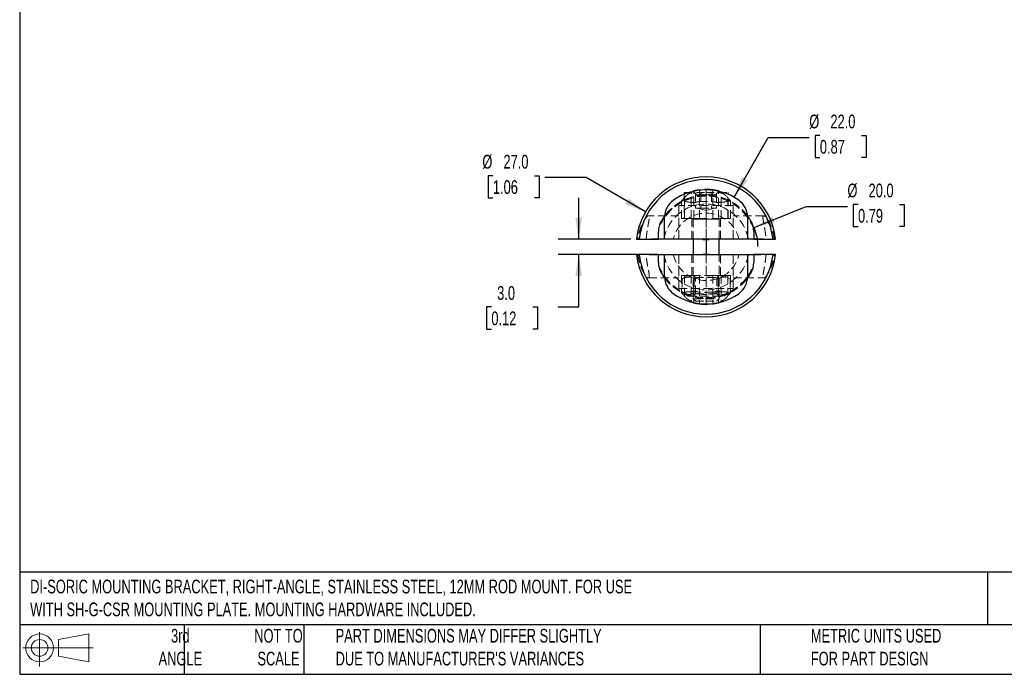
# Model space of a CAD drawing. Header units: millimetres. Extents: x 6 to 273, y 6 to 210.
# Tile 1 of 5: x 6 to 158, y 6 to 107. Entities that reach past the tile are written whole.
import ezdxf

# ---------------------------------------------------------------- set-up
doc = ezdxf.new("R2010")
doc.units = ezdxf.units.MM
doc.linetypes.add('HIDDEN', pattern=[1.905, 1.27, -0.635])
doc.layers.add('DIMENSIONS', color=140, linetype='Continuous', lineweight=25)
doc.layers.add('TEXT', color=140, linetype='Continuous', lineweight=25)
doc.styles.add('SLDTEXTSTYLE0', font='TXT', dxfattribs={"width": 0.7})
doc.dimstyles.new('SLDDIMSTYLE0', dxfattribs={"dimtxt": 2.158008, "dimasz": 3.302, "dimexe": 0, "dimexo": 0.0625, "dimgap": 0.539502, "dimtad": 0, "dimtih": 1, "dimtoh": 1, "dimlfac": 1.25, "dimrnd": 1e-09, "dimzin": 4, "dimdsep": 46, "dimtxsty": 'SLDTEXTSTYLE0', "dimsah": 1, "dimcen": 0, "dimadec": 0, "dimazin": 1, "dimtfac": 1, "dimtofl": 0, "dimtmove": 0, "dimatfit": 3, "dimfxl": 0, "dimfrac": 2, "dimtolj": 1, "dimtzin": 12, "dimarcsym": 0})
doc.dimstyles.new('SLDDIMSTYLE3', dxfattribs={"dimtxt": 2.158008, "dimasz": 3.302, "dimexe": 0, "dimexo": 0.0625, "dimgap": 0.539502, "dimtad": 0, "dimtih": 1, "dimtoh": 1, "dimlfac": 1.25, "dimrnd": 1e-09, "dimzin": 4, "dimdsep": 46, "dimtxsty": 'SLDTEXTSTYLE0', "dimsah": 1, "dimcen": 0.09, "dimadec": 0, "dimazin": 1, "dimtfac": 1, "dimtmove": 0, "dimatfit": 0, "dimfxl": 0, "dimfrac": 2, "dimtolj": 1, "dimtzin": 12, "dimarcsym": 0})

# ---------------------------------------------------------------- blocks, each defined once
blk = doc.blocks.new('Block11')
at = {"color": 7, "linetype": 'Continuous', "lineweight": 18}
for p, q in [((2.59, 5.31), (2.59, 0)), ((5.48, 4.17), (10.18, 5.03)), ((10.18, 5.03), (10.18, 0.73)), ((5.48, 1.6), (5.48, 4.17)), ((0, 2.88), (10.87, 2.88)), ((5.48, 1.6), (10.18, 0.73))]:
    blk.add_line(p, q, dxfattribs=at)
for radius in [2.15, 1.29]:
    blk.add_circle((2.59, 2.88), radius, dxfattribs=at)
blk = doc.blocks.new('Block12')
at = {"color": 7, "linetype": 'Continuous'}
blk.add_blockref('Block11', (0, 0), dxfattribs=at)
blk = doc.blocks.new('_D_7')
at = {"layer": 'DIMENSIONS'}
for p, q in [((79.4, 83.33), (78.68, 83.33)), ((78.68, 83.33), (78.68, 79.9)), ((85.82, 83.33), (86.54, 83.33)), ((86.54, 83.33), (86.54, 79.9)), ((93.79, 83.03), (87.44, 83.03)), ((102.96, 77.74), (93.79, 83.03)), ((78.68, 79.9), (79.4, 79.9)), ((86.54, 79.9), (85.82, 79.9))]:
    blk.add_line(p, q, dxfattribs=at)
blk.add_solid([(102.96, 77.74), (100.35, 79.83), (99.84, 78.95)], dxfattribs=at)
at = {"layer": 'DIMENSIONS', "char_height": 2.117, "attachment_point": 1, "style": 'SLDTEXTSTYLE0'}
for s, insert in [('%%c', (77.77, 86.55)), ('27.0', (81.03, 86.55)), ('1.06', (79.4, 82.63))]:
    blk.add_mtext(s, dxfattribs=dict(at, insert=insert))
blk = doc.blocks.new('_D_8')
at = {"layer": 'DIMENSIONS'}
for p, q in [((92.64, 73.54), (92.64, 79.89)), ((100.71, 73.54), (89.47, 73.54)), ((102.24, 71.14), (89.47, 71.14)), ((92.64, 63.07), (92.64, 71.14)), ((79.16, 63.07), (78.43, 63.07)), ((78.43, 63.07), (78.43, 59.64)), ((85.57, 63.07), (86.3, 63.07)), ((86.3, 63.07), (86.3, 59.64)), ((89.46, 63.07), (92.64, 63.07)), ((78.43, 59.64), (79.16, 59.64)), ((86.3, 59.64), (85.57, 59.64))]:
    blk.add_line(p, q, dxfattribs=at)
for points in [[(92.64, 73.54), (93.15, 76.84), (92.13, 76.84)], [(92.64, 71.14), (92.13, 67.84), (93.15, 67.84)]]:
    blk.add_solid(points, dxfattribs=at)
at = {"layer": 'DIMENSIONS', "char_height": 2.117, "attachment_point": 1, "style": 'SLDTEXTSTYLE0'}
for s, insert in [('3.0', (80.06, 66.28)), ('0.12', (79.16, 62.37))]:
    blk.add_mtext(s, dxfattribs=dict(at, insert=insert))
blk = doc.blocks.new('_D_9')
at = {"layer": 'DIMENSIONS'}
for p, q in [((119.73, 75.34), (127.78, 78.6)), ((127.78, 78.6), (134.13, 78.6)), ((135.76, 78.9), (135.03, 78.9)), ((135.03, 78.9), (135.03, 75.47)), ((142.17, 78.9), (142.89, 78.9)), ((142.89, 78.9), (142.89, 75.47)), ((135.03, 75.47), (135.76, 75.47)), ((142.89, 75.47), (142.17, 75.47))]:
    blk.add_line(p, q, dxfattribs=at)
blk.add_arc((112.31, 72.34), 8, 0.3842, 20.906, dxfattribs=at)
blk.add_solid([(119.73, 75.34), (122.98, 76.11), (122.6, 77.05)], dxfattribs=at)
at = {"layer": 'DIMENSIONS', "char_height": 2.117, "attachment_point": 1, "style": 'SLDTEXTSTYLE0'}
for s, insert in [('%%c', (134.13, 82.11)), ('20.0', (137.39, 82.11)), ('0.79', (135.76, 78.2))]:
    blk.add_mtext(s, dxfattribs=dict(at, insert=insert))
blk = doc.blocks.new('_D_10')
at = {"layer": 'DIMENSIONS'}
for p, q in [((116.65, 80), (121.89, 89.25)), ((121.89, 89.25), (128.24, 89.25)), ((129.87, 89.55), (129.15, 89.55)), ((129.15, 89.55), (129.15, 86.12)), ((136.28, 89.55), (137.01, 89.55)), ((137.01, 89.55), (137.01, 86.12)), ((129.15, 86.12), (129.87, 86.12)), ((137.01, 86.12), (136.28, 86.12))]:
    blk.add_line(p, q, dxfattribs=at)
blk.add_solid([(116.65, 80), (118.72, 82.62), (117.84, 83.12)], dxfattribs=at)
at = {"layer": 'DIMENSIONS', "char_height": 2.117, "attachment_point": 1, "style": 'SLDTEXTSTYLE0'}
for s, insert in [('%%c', (128.24, 92.76)), ('22.0', (131.5, 92.76)), ('0.87', (129.87, 88.85))]:
    blk.add_mtext(s, dxfattribs=dict(at, insert=insert))

msp = doc.modelspace()

# ---------------------------------------------------------------- linework, layer by layer
at = {"color": 7, "linetype": 'HIDDEN', "lineweight": 18}
for p, q in [((108.9102, 80.7399), (112.3102, 80.7399)), ((108.9102, 80.7399), (108.9102, 76.7399)), ((109.988, 76.7399), (109.988, 80.7343)), ((110.4164, 76.7399), (110.4164, 81.0192)), ((110.5182, 80.7399), (110.6936, 80.5645)), ((110.6936, 80.5645), (110.6936, 78.3399)), ((111.2732, 76.7399), (111.2732, 81.1626)), ((111.5019, 80.5645), (111.5019, 78.3399)), ((112.3102, 81.1399), (112.3102, 80.2931)), ((112.3102, 80.7399), (112.3102, 76.7399)), ((112.3102, 76.7399), (112.3102, 80.7399)), ((112.3102, 80.7399), (115.7102, 80.7399)), ((112.3102, 80.7399), (112.3102, 80.3479)), ((112.3102, 80.3479), (112.3102, 80.7399)), ((113.1184, 80.5645), (113.1184, 78.3399)), ((113.3471, 76.7399), (113.3471, 81.1626)), ((113.9267, 80.5645), (114.1022, 80.7399)), ((113.9267, 80.5645), (113.9267, 78.3399)), ((114.2039, 76.7399), (114.2039, 81.0192)), ((114.6323, 76.7399), (114.6323, 80.7343)), ((115.7102, 76.7399), (115.7102, 80.7399)), ((108.5227, 76.7399), (108.5227, 79.4493)), ((108.9511, 76.7399), (108.9511, 79.882)), ((115.6692, 76.7399), (115.6692, 79.882)), ((116.0976, 76.7399), (116.0976, 79.4493)), ((116.5102, 78.7399), (108.1102, 78.7399)), ((108.1102, 78.7399), (108.1102, 73.5399)), ((110.6936, 78.3399), (111.5019, 78.3399)), ((110.9182, 78.3399), (112.3102, 77.9669)), ((111.5019, 78.3399), (113.1184, 78.3399)), ((112.3102, 77.9669), (112.3102, 78.3399)), ((112.3102, 78.3399), (112.3102, 77.9669)), ((112.3102, 77.9669), (113.7021, 78.3399)), ((113.1184, 78.3399), (113.9267, 78.3399)), ((116.5102, 78.7399), (116.5102, 73.5399)), ((108.1102, 77.1399), (103.4157, 77.1399)), ((108.5227, 76.7399), (108.9511, 76.7399)), ((108.9511, 76.7399), (109.988, 76.7399)), ((109.988, 76.7399), (110.4164, 76.7399)), ((110.1102, 76.7399), (110.1102, 73.5399)), ((110.3102, 76.6199), (112.3102, 76.6199)), ((112.3102, 76.6199), (110.3102, 76.6199)), ((110.3102, 76.6199), (110.3102, 73.5399)), ((110.4164, 76.7399), (111.2732, 76.7399)), ((111.2732, 76.7399), (113.3471, 76.7399)), ((112.3102, 73.5399), (112.3102, 76.7399)), ((112.3102, 76.7399), (112.3102, 73.5399)), ((112.3102, 76.6199), (114.3102, 76.6199)), ((112.3102, 64.3323), (112.3102, 76.6199)), ((114.3102, 76.6199), (112.3102, 76.6199)), ((112.3102, 76.6199), (112.3102, 73.4999)), ((113.3471, 76.7399), (114.2039, 76.7399)), ((114.2039, 76.7399), (114.6323, 76.7399)), ((114.3102, 73.5399), (114.3102, 76.6199)), ((114.5102, 73.5399), (114.5102, 76.7399)), ((114.6323, 76.7399), (115.6692, 76.7399)), ((115.6692, 76.7399), (116.0976, 76.7399)), ((121.2046, 77.1399), (116.5102, 77.1399)), ((101.7844, 73.5399), (101.9807, 73.5399)), ((105.1102, 73.5799), (103.5102, 73.5799)), ((103.5102, 73.5799), (103.5102, 73.5399)), ((105.1102, 73.5399), (105.1102, 73.5799)), ((105.1102, 73.5799), (105.1102, 73.5399)), ((106.7102, 73.5799), (105.1102, 73.5799)), ((105.1102, 73.5799), (105.1102, 73.5399)), ((106.7102, 73.5399), (106.7102, 73.5799)), ((106.7102, 73.5799), (106.7102, 73.5399)), ((108.3102, 73.5799), (106.7102, 73.5799)), ((106.7102, 73.5399), (106.7102, 73.5799)), ((108.3102, 73.5399), (108.3102, 73.5799)), ((112.3102, 73.4999), (112.3102, 73.5399)), ((117.9102, 73.5799), (116.3102, 73.5799)), ((116.3102, 73.5799), (116.3102, 73.5399)), ((119.5102, 73.5799), (117.9102, 73.5799)), ((117.9102, 73.5399), (117.9102, 73.5799)), ((117.9102, 73.5799), (117.9102, 73.5399)), ((117.9102, 73.5799), (117.9102, 73.5399)), ((119.5102, 73.5399), (119.5102, 73.5799)), ((119.5102, 73.5799), (119.5102, 73.5399)), ((121.1102, 73.5799), (119.5102, 73.5799)), ((119.5102, 73.5399), (119.5102, 73.5799)), ((121.1102, 73.5399), (121.1102, 73.5799)), ((122.6396, 73.5399), (122.8359, 73.5399)), ((101.9807, 71.1399), (101.7844, 71.1399)), ((103.5102, 71.1399), (103.5102, 71.0999)), ((103.5102, 71.0999), (105.1102, 71.0999)), ((105.1102, 71.1399), (105.1102, 71.0999)), ((105.1102, 71.0999), (105.1102, 71.1399)), ((105.1102, 71.1399), (105.1102, 71.0999)), ((105.1102, 71.0999), (106.7102, 71.0999)), ((106.7102, 71.1399), (106.7102, 71.0999)), ((106.7102, 71.0999), (106.7102, 71.1399)), ((106.7102, 71.0999), (106.7102, 71.1399)), ((106.7102, 71.0999), (108.3102, 71.0999)), ((108.1102, 65.9399), (108.1102, 71.1399)), ((108.3102, 71.0999), (108.3102, 71.1399)), ((110.1102, 71.1399), (110.1102, 67.9399)), ((110.3102, 71.1399), (110.3102, 64.3323)), ((112.3102, 71.1799), (112.3102, 71.1399)), ((112.3102, 71.1799), (112.3102, 64.3323)), ((112.3102, 71.1399), (112.3102, 67.9399)), ((112.3102, 67.9399), (112.3102, 71.1399)), ((114.3102, 64.3323), (114.3102, 71.1399)), ((114.5102, 67.9399), (114.5102, 71.1399)), ((116.3102, 71.1399), (116.3102, 71.0999)), ((116.3102, 71.0999), (117.9102, 71.0999)), ((116.5102, 65.9399), (116.5102, 71.1399)), ((117.9102, 71.1399), (117.9102, 71.0999)), ((117.9102, 71.0999), (117.9102, 71.1399)), ((117.9102, 71.1399), (117.9102, 71.0999)), ((117.9102, 71.0999), (119.5102, 71.0999)), ((119.5102, 71.1399), (119.5102, 71.0999)), ((119.5102, 71.0999), (119.5102, 71.1399)), ((119.5102, 71.0999), (119.5102, 71.1399)), ((119.5102, 71.0999), (121.1102, 71.0999)), ((121.1102, 71.0999), (121.1102, 71.1399)), ((122.8359, 71.1399), (122.6396, 71.1399)), ((103.4157, 67.5399), (108.1102, 67.5399)), ((108.9511, 67.9399), (108.5227, 67.9399)), ((108.5227, 67.9399), (108.5227, 65.2305)), ((109.5502, 67.9399), (108.6151, 67.4)), ((108.6151, 67.4), (108.6151, 65.2797)), ((109.988, 67.9399), (108.9511, 67.9399)), ((108.9511, 67.9399), (108.9511, 64.7978)), ((110.4164, 67.9399), (109.988, 67.9399)), ((109.988, 67.9399), (109.988, 63.9455)), ((110.6566, 67.5935), (110.3102, 67.9399)), ((110.4164, 67.9399), (110.4164, 63.6606)), ((111.2732, 67.9399), (110.4164, 67.9399)), ((110.4626, 67.4), (110.4626, 65.2797)), ((110.6566, 67.5935), (113.9638, 67.5935)), ((110.6566, 65.0863), (110.6566, 67.5935)), ((113.3471, 67.9399), (111.2732, 67.9399)), ((111.2732, 67.9399), (111.2732, 63.5172)), ((114.2039, 67.9399), (113.3471, 67.9399)), ((113.3471, 67.9399), (113.3471, 63.5172)), ((114.3102, 67.9399), (113.9638, 67.5935)), ((113.9638, 67.5935), (113.9638, 65.0863)), ((114.1577, 67.4), (114.1577, 65.2797)), ((114.6323, 67.9399), (114.2039, 67.9399)), ((114.2039, 67.9399), (114.2039, 63.6606)), ((114.6323, 67.9399), (114.6323, 63.9455)), ((115.6692, 67.9399), (114.6323, 67.9399)), ((116.0052, 67.4), (115.0702, 67.9399)), ((115.6692, 67.9399), (115.6692, 64.7978)), ((116.0976, 67.9399), (115.6692, 67.9399)), ((116.0052, 67.4), (116.0052, 65.2797)), ((116.0976, 67.9399), (116.0976, 65.2305)), ((116.5102, 67.5399), (121.2046, 67.5399)), ((108.1102, 65.9399), (116.5102, 65.9399)), ((108.6151, 65.2797), (109.5502, 64.7399)), ((109.5502, 64.7399), (115.0702, 64.7399)), ((110.3102, 64.7399), (110.6566, 65.0863)), ((110.3102, 64.3323), (112.3102, 64.3323)), ((110.3102, 64.3323), (110.7026, 63.9399)), ((110.6566, 65.0863), (113.9638, 65.0863)), ((110.7026, 63.9399), (112.3102, 63.9399)), ((112.3102, 63.5399), (112.3102, 64.3867)), ((112.3102, 64.3323), (112.3102, 63.9399)), ((112.3102, 63.9399), (112.3102, 64.3323)), ((112.3102, 64.3323), (114.3102, 64.3323)), ((112.3102, 63.9399), (113.9178, 63.9399)), ((113.9178, 63.9399), (114.3102, 64.3323)), ((113.9638, 65.0863), (114.3102, 64.7399)), ((115.0702, 64.7399), (116.0052, 65.2797))]:
    msp.add_line(p, q, dxfattribs=at)
for p, q in [((105.9102, 73.5399), (105.9102, 76.9355)), ((118.7102, 76.9355), (118.7102, 73.5399)), ((104.9502, 73.5399), (104.9502, 74.7346)), ((119.6702, 74.7346), (119.6702, 73.5399)), ((101.9807, 73.5399), (104.9502, 73.5399)), ((105.9102, 73.5399), (104.9502, 73.5399)), ((118.7102, 73.5399), (105.9102, 73.5399)), ((110.3102, 73.5399), (110.3102, 71.1399)), ((111.8302, 73.5399), (111.8302, 73.4999)), ((111.8302, 73.4999), (112.3102, 73.4999)), ((112.3102, 73.5399), (112.3102, 73.4999)), ((112.3102, 73.4999), (112.7902, 73.4999)), ((112.3102, 73.4999), (112.3102, 71.1799)), ((112.7902, 73.4999), (112.7902, 73.5399)), ((114.3102, 71.1399), (114.3102, 73.5399)), ((119.6702, 73.5399), (118.7102, 73.5399)), ((119.6702, 73.5399), (122.6396, 73.5399)), ((104.9502, 71.1399), (101.9807, 71.1399)), ((104.9502, 69.9452), (104.9502, 71.1399)), ((104.9502, 71.1399), (105.9102, 71.1399)), ((105.9102, 71.1399), (118.7102, 71.1399)), ((105.9102, 67.7442), (105.9102, 71.1399)), ((111.8302, 71.1799), (111.8302, 71.1399)), ((112.3102, 71.1799), (111.8302, 71.1799)), ((112.3102, 71.1399), (112.3102, 71.1799)), ((112.7902, 71.1799), (112.3102, 71.1799)), ((112.7902, 71.1399), (112.7902, 71.1799)), ((118.7102, 71.1399), (118.7102, 67.7442)), ((118.7102, 71.1399), (119.6702, 71.1399)), ((119.6702, 71.1399), (119.6702, 69.9452)), ((122.6396, 71.1399), (119.6702, 71.1399))]:
    msp.add_line(p, q)
for centre, radius, start, end in [((112.3102, 72.3399), 10.7989, 6.379998, 173.620002), ((112.3102, 72.3399), 10.3989, 6.626487, 173.373513), ((112.3102, 72.3399), 8.8, 55.150095, 124.849905), ((109.1102, 76.9355), 3.2, 124.849905, 180), ((115.5102, 76.9355), 3.2, 0, 55.150095), ((108.1502, 74.7346), 3.2, 150.073565, 180), ((112.3102, 72.3399), 8, 143.044777, 150.073565), ((112.3102, 72.3399), 8, 29.926435, 36.955223), ((116.4702, 74.7346), 3.2, 0, 29.926435), ((112.3102, 72.3399), 10.7989, 186.379998, 353.620002), ((112.3102, 72.3399), 10.3989, 186.626487, 353.373513), ((108.1502, 69.9452), 3.2, 180, 209.926435), ((116.4702, 69.9452), 3.2, 330.073565, 0), ((112.3102, 72.3399), 8, 209.926435, 216.955223), ((109.1102, 67.7442), 3.2, 180, 235.150095), ((115.5102, 67.7442), 3.2, 304.849905, 0), ((112.3102, 72.3399), 8, 323.044777, 330.073565), ((112.3102, 72.3399), 8.8, 235.150095, 304.849905)]:
    msp.add_arc(centre, radius, start, end)
for centre, radius, start, end in [((112.3102, 72.3399), 8.8835, 96.703112, 102.308337), ((112.3102, 72.3399), 8.8835, 77.691663, 83.296888), ((112.3102, 72.3399), 7.84, 35.281242, 144.718758), ((112.3102, 72.3399), 7.9532, 90, 143.550083), ((112.3102, 72.3399), 8, 36.955223, 143.044777), ((112.3102, 72.3399), 7.069, 98.434874, 105.538682), ((112.3102, 72.3399), 7.9532, 36.449917, 90), ((112.3102, 72.3399), 7.069, 74.461318, 81.565126), ((112.3102, 72.3399), 6.6308, 10.426532, 169.573468), ((112.3102, 72.3399), 5.2078, 13.322117, 166.677883), ((112.3102, 72.3399), 7.84, 144.718758, 159.416375), ((110.1902, 76.6199), 0.12, 0, 90), ((114.4302, 76.6199), 0.12, 90, 180), ((112.3102, 72.3399), 7.84, 20.583625, 35.281242), ((112.3102, 72.3399), 6.6308, 190.426532, 349.573468), ((112.3102, 72.3399), 5.2078, 193.322117, 346.677883), ((112.3102, 72.3399), 7.84, 200.583625, 215.281242), ((112.3102, 72.3399), 7.84, 324.718738, 339.416375), ((112.3102, 72.3399), 7.84, 215.281242, 324.718758), ((112.3102, 72.3399), 7.9532, 216.449917, 270), ((112.3102, 72.3399), 8, 216.955223, 323.044777), ((112.3102, 72.3399), 7.9532, 270, 323.550083), ((112.3102, 72.3399), 7.069, 254.461318, 261.565126), ((112.3102, 72.3399), 7.069, 278.434874, 285.538682), ((112.3102, 72.3399), 8.8835, 257.691663, 263.296888), ((112.3102, 72.3399), 8.8835, 276.703112, 282.308337)]:
    msp.add_arc(centre, radius, start, end, dxfattribs=at)
for points, knots in [([(109.988, 80.7343), (109.9511, 80.7153), (109.8773, 80.6773), (109.773, 80.6184), (109.6737, 80.5585), (109.5798, 80.4975), (109.4912, 80.4356), (109.4077, 80.373), (109.3096, 80.2937), (109.2035, 80.1984), (109.0991, 80.0889), (109.013, 79.9828), (108.9717, 79.9155), (108.9511, 79.882)], [0, 0, 0, 0, 0.07143186, 0.14269532, 0.21389261, 0.28512636, 0.35649901, 0.42811242, 0.5000673, 0.62760568, 0.75303361, 0.87696039, 1, 1, 1, 1]), ([(110.6936, 80.5645), (110.7713, 80.4867), (110.8407, 80.4338), (110.9727, 80.3643), (111.0352, 80.3479), (111.1602, 80.3479), (111.2227, 80.3643), (111.3547, 80.4338), (111.4241, 80.4867), (111.5019, 80.5645)], [0, 0, 0, 0, 0.25, 0.25, 0.5, 0.5, 0.75, 0.75, 1, 1, 1, 1]), ([(113.3471, 81.1626), (113.0155, 81.2257), (112.6636, 81.2598), (111.9569, 81.2598), (111.6048, 81.2257), (111.2732, 81.1626)], [0, 0, 0, 0, 0.5, 0.5, 1, 1, 1, 1]), ([(111.5019, 80.5645), (111.6574, 80.4867), (111.7962, 80.4338), (112.0601, 80.3643), (112.1851, 80.3479), (112.3102, 80.3479)], [0, 0, 0, 0, 0.5, 0.5, 1, 1, 1, 1]), ([(112.3102, 80.3479), (112.4352, 80.3479), (112.5602, 80.3643), (112.8241, 80.4338), (112.9629, 80.4867), (113.1184, 80.5645)], [0, 0, 0, 0, 0.5, 0.5, 1, 1, 1, 1]), ([(113.1184, 80.5645), (113.1962, 80.4867), (113.2656, 80.4338), (113.3976, 80.3643), (113.4601, 80.3479), (113.5851, 80.3479), (113.6476, 80.3643), (113.7796, 80.4338), (113.849, 80.4867), (113.9267, 80.5645)], [0, 0, 0, 0, 0.25, 0.25, 0.5, 0.5, 0.75, 0.75, 1, 1, 1, 1]), ([(115.6692, 79.882), (115.6579, 79.901), (115.6352, 79.9392), (115.5934, 79.9981), (115.5458, 80.0583), (115.4917, 80.1198), (115.4312, 80.1824), (115.364, 80.2459), (115.2729, 80.3255), (115.1525, 80.4201), (114.9959, 80.5283), (114.824, 80.634), (114.6962, 80.7008), (114.6323, 80.7343)], [0, 0, 0, 0, 0.07026132, 0.14072809, 0.21151464, 0.28273572, 0.35450591, 0.42693893, 0.50014713, 0.62578029, 0.75060255, 0.87515943, 1, 1, 1, 1]), ([(108.9511, 79.882), (108.8775, 79.8121), (108.8049, 79.7411), (108.662, 79.5968), (108.5922, 79.5239), (108.5227, 79.4493)], [0, 0, 0, 0, 0.5, 0.5, 1, 1, 1, 1]), ([(108.5227, 79.4493), (108.5953, 79.4486), (108.6672, 79.4467), (108.8095, 79.4405), (108.8797, 79.4363), (108.9511, 79.4308)], [0, 0, 0, 0, 0.5, 0.5, 1, 1, 1, 1]), ([(108.9511, 79.4308), (108.9626, 79.4206), (108.9855, 79.4003), (109.0278, 79.3738), (109.0757, 79.3503), (109.1297, 79.3299), (109.1895, 79.3126), (109.2552, 79.2981), (109.3453, 79.2832), (109.4655, 79.2706), (109.6233, 79.2633), (109.7962, 79.2622), (109.924, 79.2656), (109.988, 79.2674)], [0, 0, 0, 0, 0.07289569, 0.14499483, 0.21645964, 0.28745196, 0.35813225, 0.42865869, 0.49918626, 0.62490866, 0.74971645, 0.87446702, 1, 1, 1, 1]), ([(111.2732, 79.3324), (111.3152, 79.3342), (111.3991, 79.3379), (111.5266, 79.3426), (111.6553, 79.3468), (111.8283, 79.3515), (112.0466, 79.3555), (112.3101, 79.3572), (112.5736, 79.3555), (112.8353, 79.3507), (113.0944, 79.343), (113.2629, 79.336), (113.3471, 79.3324)], [0, 0, 0, 0, 0.06250355, 0.12491772, 0.187355, 0.24992863, 0.37494531, 0.49999893, 0.62501238, 0.75000543, 0.87504517, 1, 1, 1, 1]), ([(114.6323, 79.2674), (114.6692, 79.2663), (114.7428, 79.2641), (114.8472, 79.2628), (114.9468, 79.2631), (115.041, 79.2654), (115.1301, 79.2699), (115.214, 79.2767), (115.3114, 79.2884), (115.4163, 79.3075), (115.52, 79.3387), (115.6068, 79.3787), (115.6483, 79.4133), (115.6692, 79.4308)], [0, 0, 0, 0, 0.071712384, 0.143061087, 0.21419855, 0.28528017, 0.356463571, 0.427907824, 0.499772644, 0.623426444, 0.747442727, 0.872676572, 1, 1, 1, 1]), ([(116.0976, 79.4493), (116.0281, 79.5239), (115.9583, 79.5968), (115.8154, 79.7411), (115.7428, 79.8121), (115.6692, 79.882)], [0, 0, 0, 0, 0.5, 0.5, 1, 1, 1, 1]), ([(115.6692, 79.4308), (115.7406, 79.4363), (115.8108, 79.4405), (115.9531, 79.4467), (116.025, 79.4486), (116.0976, 79.4493)], [0, 0, 0, 0, 0.5, 0.5, 1, 1, 1, 1]), ([(103.4157, 77.1399), (103.4072, 77.1394), (103.3903, 77.1384), (103.3619, 77.1301), (103.3312, 77.1169), (103.298, 77.0981), (103.2454, 77.0623), (103.1682, 76.9964), (103.0617, 76.8831), (102.9468, 76.7395), (102.7861, 76.5103), (102.576, 76.1544), (102.3689, 75.7144), (102.2138, 75.317), (102.1046, 74.9969), (102.0052, 74.658), (101.9266, 74.34), (101.8667, 74.052), (101.8211, 73.7989), (101.7966, 73.6261), (101.7844, 73.5399)], [0, 0, 0, 0, 0.02469876, 0.04949275, 0.07441361, 0.09949285, 0.12476174, 0.18684783, 0.24989043, 0.31208383, 0.37500353, 0.50011516, 0.62521922, 0.68798812, 0.75041625, 0.81309444, 0.8752171, 0.9170409, 0.95859616, 1, 1, 1, 1]), ([(103.0601, 73.5399), (103.0653, 73.6037), (103.0756, 73.7313), (103.0938, 73.9194), (103.1136, 74.105), (103.1423, 74.3481), (103.1819, 74.6436), (103.2335, 74.982), (103.2873, 75.3025), (103.3589, 75.7026), (103.4432, 76.1486), (103.5047, 76.5103), (103.5317, 76.7424), (103.539, 76.8864), (103.5319, 76.9994), (103.5121, 77.0714), (103.4846, 77.1132), (103.4545, 77.1357), (103.4287, 77.1385), (103.4157, 77.1399)], [0, 0, 0, 0, 0.03129246, 0.06254061, 0.093802, 0.12513373, 0.18766246, 0.25026009, 0.31286904, 0.37537105, 0.50038487, 0.62512174, 0.68769274, 0.75017684, 0.81241198, 0.8749005, 0.91634727, 0.95799658, 1, 1, 1, 1]), ([(121.2046, 77.1399), (121.1957, 77.1393), (121.178, 77.138), (121.1554, 77.1279), (121.1357, 77.1119), (121.1193, 77.0893), (121.106, 77.0605), (121.0959, 77.0253), (121.0888, 76.9838), (121.0846, 76.9361), (121.0817, 76.8192), (121.1028, 76.5833), (121.1772, 76.1488), (121.2778, 75.6144), (121.3698, 75.0942), (121.4385, 74.6429), (121.4857, 74.2887), (121.5278, 73.9215), (121.5494, 73.6674), (121.5602, 73.5399)], [0, 0, 0, 0, 0.02833641, 0.05642736, 0.08431833, 0.11205507, 0.13968343, 0.16724907, 0.19479729, 0.22237272, 0.25001918, 0.37456031, 0.49975394, 0.62442186, 0.74978313, 0.81263023, 0.87498372, 0.93728927, 1, 1, 1, 1]), ([(122.8359, 73.5399), (122.8288, 73.5917), (122.8144, 73.6955), (122.7897, 73.849), (122.7626, 74.001), (122.7331, 74.1512), (122.6857, 74.3724), (122.6149, 74.6589), (122.5153, 74.998), (122.4061, 75.318), (122.2511, 75.715), (122.044, 76.1549), (121.834, 76.5106), (121.6733, 76.7397), (121.5585, 76.8832), (121.4522, 76.9963), (121.3664, 77.0696), (121.2996, 77.1125), (121.2478, 77.1356), (121.219, 77.1385), (121.2046, 77.1399)], [0, 0, 0, 0, 0.02483951, 0.04971982, 0.07466648, 0.09970482, 0.12485995, 0.18708715, 0.24986739, 0.31221591, 0.37493794, 0.50001663, 0.6251027, 0.68802869, 0.75023654, 0.81311436, 0.87508362, 0.91715516, 0.95874511, 1, 1, 1, 1]), ([(101.7844, 73.5399), (101.767, 73.5399), (101.7322, 73.5399), (101.6888, 73.5399), (101.652, 73.5399), (101.6223, 73.5399), (101.5999, 73.5399), (101.5843, 73.5399), (101.5802, 73.5399), (101.5781, 73.5399)], [0, 0, 0, 0, 0.14068174, 0.28208834, 0.42421995, 0.56707675, 0.71065891, 0.8549666, 1, 1, 1, 1]), ([(123.0422, 73.5399), (123.0401, 73.5399), (123.036, 73.5399), (123.0204, 73.5399), (122.998, 73.5399), (122.9683, 73.5399), (122.9315, 73.5399), (122.8881, 73.5399), (122.8533, 73.5399), (122.8359, 73.5399)], [0, 0, 0, 0, 0.1450334, 0.28934109, 0.43292325, 0.57578005, 0.71791166, 0.85931826, 1, 1, 1, 1]), ([(101.5781, 71.1399), (101.5802, 71.1399), (101.5843, 71.1399), (101.5999, 71.1399), (101.6223, 71.1399), (101.652, 71.1399), (101.6888, 71.1399), (101.7322, 71.1399), (101.767, 71.1399), (101.7844, 71.1399)], [0, 0, 0, 0, 0.1450334, 0.28934109, 0.43292325, 0.57578005, 0.71791166, 0.85931826, 1, 1, 1, 1]), ([(101.7844, 71.1399), (101.7915, 71.0881), (101.8059, 70.9843), (101.8306, 70.8308), (101.8577, 70.6788), (101.8872, 70.5285), (101.9346, 70.3074), (102.0054, 70.0209), (102.105, 69.6818), (102.2142, 69.3618), (102.3692, 68.9648), (102.5763, 68.5249), (102.7863, 68.1692), (102.947, 67.94), (103.0618, 67.7966), (103.1681, 67.6835), (103.2539, 67.6102), (103.3207, 67.5673), (103.3725, 67.5442), (103.4013, 67.5413), (103.4157, 67.5399)], [0, 0, 0, 0, 0.02483951, 0.04971982, 0.07466648, 0.09970482, 0.12485995, 0.18708715, 0.24986739, 0.31221591, 0.37493794, 0.50001663, 0.6251027, 0.68802869, 0.75023654, 0.81311436, 0.87508362, 0.91715516, 0.95874511, 1, 1, 1, 1]), ([(103.4157, 67.5399), (103.4246, 67.5405), (103.4423, 67.5418), (103.465, 67.5518), (103.4846, 67.5679), (103.501, 67.5905), (103.5143, 67.6193), (103.5244, 67.6545), (103.5315, 67.696), (103.5357, 67.7437), (103.5386, 67.8605), (103.5175, 68.0965), (103.4431, 68.531), (103.3425, 69.0654), (103.2505, 69.5856), (103.1818, 70.0369), (103.1346, 70.3911), (103.0925, 70.7582), (103.0709, 71.0124), (103.0601, 71.1399)], [0, 0, 0, 0, 0.02833641, 0.05642736, 0.08431833, 0.11205507, 0.13968343, 0.16724907, 0.19479729, 0.22237272, 0.25001918, 0.37456031, 0.49975394, 0.62442186, 0.74978313, 0.81263023, 0.87498372, 0.93728927, 1, 1, 1, 1]), ([(121.5602, 71.1399), (121.555, 71.0761), (121.5447, 70.9485), (121.5265, 70.7604), (121.5067, 70.5748), (121.478, 70.3317), (121.4384, 70.0362), (121.3868, 69.6978), (121.333, 69.3773), (121.2614, 68.9771), (121.1771, 68.5312), (121.1156, 68.1695), (121.0886, 67.9374), (121.0813, 67.7934), (121.0884, 67.6804), (121.1082, 67.6084), (121.1357, 67.5665), (121.1658, 67.5441), (121.1916, 67.5413), (121.2046, 67.5399)], [0, 0, 0, 0, 0.03129246, 0.06254061, 0.093802, 0.12513373, 0.18766246, 0.25026009, 0.31286904, 0.37537105, 0.50038487, 0.62512174, 0.68769274, 0.75017684, 0.81241198, 0.8749005, 0.91634727, 0.95799658, 1, 1, 1, 1]), ([(121.2046, 67.5399), (121.2131, 67.5404), (121.23, 67.5414), (121.2584, 67.5497), (121.2891, 67.5629), (121.3223, 67.5816), (121.3749, 67.6175), (121.4521, 67.6834), (121.5586, 67.7967), (121.6735, 67.9403), (121.8342, 68.1695), (122.0443, 68.5254), (122.2514, 68.9654), (122.4065, 69.3628), (122.5157, 69.6829), (122.6151, 70.0218), (122.6937, 70.3397), (122.7536, 70.6277), (122.7992, 70.8808), (122.8237, 71.0537), (122.8359, 71.1399)], [0, 0, 0, 0, 0.02469876, 0.04949275, 0.07441361, 0.09949285, 0.12476174, 0.18684783, 0.24989043, 0.31208383, 0.37500353, 0.50011516, 0.62521922, 0.68798812, 0.75041625, 0.81309444, 0.8752171, 0.9170409, 0.95859616, 1, 1, 1, 1]), ([(122.8359, 71.1399), (122.8533, 71.1399), (122.8881, 71.1399), (122.9315, 71.1399), (122.9683, 71.1399), (122.998, 71.1399), (123.0204, 71.1399), (123.036, 71.1399), (123.0401, 71.1399), (123.0422, 71.1399)], [0, 0, 0, 0, 0.14068174, 0.28208834, 0.42421995, 0.56707675, 0.71065891, 0.8549666, 1, 1, 1, 1]), ([(108.6151, 67.4), (108.7929, 67.5027), (108.9515, 67.5725), (109.2532, 67.6642), (109.396, 67.6859), (109.6818, 67.6859), (109.8246, 67.6642), (110.1263, 67.5725), (110.2849, 67.5027), (110.4626, 67.4)], [0, 0, 0, 0, 0.25, 0.25, 0.5, 0.5, 0.75, 0.75, 1, 1, 1, 1]), ([(110.4626, 67.4), (110.8182, 67.5027), (111.1354, 67.5725), (111.7387, 67.6642), (112.0243, 67.6859), (112.596, 67.6859), (112.8816, 67.6642), (113.4849, 67.5725), (113.8021, 67.5027), (114.1577, 67.4)], [0, 0, 0, 0, 0.25, 0.25, 0.5, 0.5, 0.75, 0.75, 1, 1, 1, 1]), ([(114.1577, 67.4), (114.3355, 67.5027), (114.494, 67.5725), (114.7957, 67.6642), (114.9385, 67.6859), (115.2243, 67.6859), (115.3672, 67.6642), (115.6688, 67.5725), (115.8274, 67.5027), (116.0052, 67.4)], [0, 0, 0, 0, 0.25, 0.25, 0.5, 0.5, 0.75, 0.75, 1, 1, 1, 1]), ([(109.988, 65.4124), (109.9511, 65.4135), (109.8775, 65.4157), (109.7731, 65.417), (109.6735, 65.4167), (109.5793, 65.4144), (109.4902, 65.4099), (109.4063, 65.4031), (109.3089, 65.3914), (109.204, 65.3722), (109.1003, 65.3411), (109.0135, 65.3011), (108.972, 65.2665), (108.9511, 65.249)], [0, 0, 0, 0, 0.071712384, 0.143061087, 0.21419855, 0.28528017, 0.356463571, 0.427907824, 0.499772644, 0.623426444, 0.747442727, 0.872676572, 1, 1, 1, 1]), ([(115.6692, 65.249), (115.6577, 65.2592), (115.6348, 65.2795), (115.5925, 65.306), (115.5446, 65.3295), (115.4906, 65.3498), (115.4308, 65.3672), (115.3651, 65.3817), (115.275, 65.3966), (115.1548, 65.4092), (114.997, 65.4165), (114.8241, 65.4176), (114.6963, 65.4142), (114.6323, 65.4124)], [0, 0, 0, 0, 0.07289569, 0.14499483, 0.21645964, 0.28745196, 0.35813225, 0.42865869, 0.49918626, 0.62490866, 0.74971645, 0.87446702, 1, 1, 1, 1]), ([(108.9511, 65.249), (108.8797, 65.2435), (108.8095, 65.2393), (108.6672, 65.2331), (108.5953, 65.2312), (108.5227, 65.2305)], [0, 0, 0, 0, 0.5, 0.5, 1, 1, 1, 1]), ([(108.5227, 65.2305), (108.5922, 65.1558), (108.662, 65.083), (108.8049, 64.9387), (108.8775, 64.8676), (108.9511, 64.7978)], [0, 0, 0, 0, 0.5, 0.5, 1, 1, 1, 1]), ([(110.4626, 65.2797), (110.2849, 65.1771), (110.1263, 65.1073), (109.8246, 65.0156), (109.6818, 64.9939), (109.396, 64.9939), (109.2532, 65.0156), (108.9515, 65.1073), (108.7929, 65.1771), (108.6151, 65.2797)], [0, 0, 0, 0, 0.25, 0.25, 0.5, 0.5, 0.75, 0.75, 1, 1, 1, 1]), ([(108.9511, 64.7978), (108.9624, 64.7787), (108.9851, 64.7406), (109.0269, 64.6817), (109.0745, 64.6215), (109.1286, 64.56), (109.1891, 64.4974), (109.2563, 64.4338), (109.3474, 64.3543), (109.4678, 64.2596), (109.6245, 64.1515), (109.7963, 64.0458), (109.9241, 63.9789), (109.988, 63.9455)], [0, 0, 0, 0, 0.07026132, 0.14072809, 0.21151464, 0.28273572, 0.35450591, 0.42693893, 0.50014713, 0.62578029, 0.75060255, 0.87515943, 1, 1, 1, 1]), ([(114.1577, 65.2797), (113.8021, 65.1771), (113.4849, 65.1073), (112.8816, 65.0156), (112.596, 64.9939), (112.0243, 64.9939), (111.7387, 65.0156), (111.1354, 65.1073), (110.8182, 65.1771), (110.4626, 65.2797)], [0, 0, 0, 0, 0.25, 0.25, 0.5, 0.5, 0.75, 0.75, 1, 1, 1, 1]), ([(113.3471, 65.3473), (113.3051, 65.3455), (113.2212, 65.3419), (113.0937, 65.3372), (112.965, 65.333), (112.792, 65.3283), (112.5737, 65.3243), (112.3102, 65.3226), (112.0467, 65.3243), (111.785, 65.3291), (111.5259, 65.3368), (111.3574, 65.3438), (111.2732, 65.3473)], [0, 0, 0, 0, 0.06250355, 0.12491772, 0.187355, 0.24992863, 0.37494531, 0.49999893, 0.62501238, 0.75000543, 0.87504517, 1, 1, 1, 1]), ([(116.0052, 65.2797), (115.8274, 65.1771), (115.6688, 65.1073), (115.3672, 65.0156), (115.2243, 64.9939), (114.9385, 64.9939), (114.7957, 65.0156), (114.494, 65.1073), (114.3355, 65.1771), (114.1577, 65.2797)], [0, 0, 0, 0, 0.25, 0.25, 0.5, 0.5, 0.75, 0.75, 1, 1, 1, 1]), ([(114.6323, 63.9455), (114.6692, 63.9645), (114.743, 64.0025), (114.8473, 64.0614), (114.9466, 64.1213), (115.0405, 64.1823), (115.1291, 64.2442), (115.2126, 64.3068), (115.3107, 64.3861), (115.4168, 64.4814), (115.5212, 64.5908), (115.6073, 64.697), (115.6486, 64.7643), (115.6692, 64.7978)], [0, 0, 0, 0, 0.07143186, 0.14269532, 0.21389261, 0.28512636, 0.35649901, 0.42811242, 0.5000673, 0.62760568, 0.75303361, 0.87696039, 1, 1, 1, 1]), ([(116.0976, 65.2305), (116.025, 65.2312), (115.9531, 65.2331), (115.8108, 65.2393), (115.7406, 65.2435), (115.6692, 65.249)], [0, 0, 0, 0, 0.5, 0.5, 1, 1, 1, 1]), ([(115.6692, 64.7978), (115.7428, 64.8676), (115.8154, 64.9387), (115.9583, 65.083), (116.0281, 65.1558), (116.0976, 65.2305)], [0, 0, 0, 0, 0.5, 0.5, 1, 1, 1, 1]), ([(111.2732, 63.5172), (111.6048, 63.454), (111.9567, 63.42), (112.6634, 63.42), (113.0155, 63.454), (113.3471, 63.5172)], [0, 0, 0, 0, 0.5, 0.5, 1, 1, 1, 1])]:
    msp.add_open_spline(points, degree=3, knots=knots, dxfattribs=at)
for points in [[(110.4164, 81.0192), (110.2726, 80.9294), (110.1296, 80.8344), (109.988, 80.7343)], [(114.6323, 80.7343), (114.4907, 80.8344), (114.3477, 80.9294), (114.2039, 81.0192)], [(109.988, 79.2674), (110.1304, 79.2334), (110.2735, 79.1944), (110.4164, 79.1505)], [(114.2039, 79.1505), (114.3468, 79.1944), (114.4899, 79.2334), (114.6323, 79.2674)], [(110.4164, 65.5293), (110.2735, 65.4854), (110.1304, 65.4464), (109.988, 65.4124)], [(114.6323, 65.4124), (114.4899, 65.4464), (114.3468, 65.4854), (114.2039, 65.5293)], [(109.988, 63.9455), (110.1296, 63.8454), (110.2726, 63.7504), (110.4164, 63.6606)], [(114.2039, 63.6606), (114.3477, 63.7504), (114.4907, 63.8454), (114.6323, 63.9455)]]:
    msp.add_open_spline(points, degree=3, dxfattribs=at)
for points, knots in [([(101.5781, 73.5399), (101.5787, 73.5399), (101.58, 73.5399), (101.5901, 73.5399), (101.6066, 73.5399), (101.6298, 73.5399), (101.6596, 73.5399), (101.7028, 73.5399), (101.7676, 73.54), (101.8638, 73.54), (101.9398, 73.5399), (101.9807, 73.5399)], [0, 0, 0, 0, 0.08030918, 0.1618376, 0.24460121, 0.32861498, 0.41389288, 0.50044781, 0.63911473, 0.8056555, 1, 1, 1, 1]), ([(122.6396, 73.5399), (122.6579, 73.5399), (122.6933, 73.5399), (122.7439, 73.54), (122.7898, 73.54), (122.8306, 73.54), (122.8664, 73.54), (122.8973, 73.5399), (122.9422, 73.5399), (122.9929, 73.5399), (123.0345, 73.5399), (123.0397, 73.5399), (123.0422, 73.5399)], [0, 0, 0, 0, 0.086955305, 0.168770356, 0.245443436, 0.316973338, 0.383359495, 0.444602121, 0.500702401, 0.672101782, 0.838496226, 1, 1, 1, 1]), ([(101.9807, 71.1399), (101.9624, 71.1399), (101.927, 71.1399), (101.8764, 71.1398), (101.8305, 71.1397), (101.7897, 71.1398), (101.7539, 71.1398), (101.723, 71.1399), (101.6781, 71.1399), (101.6274, 71.1398), (101.5858, 71.1399), (101.5806, 71.1399), (101.5781, 71.1399)], [0, 0, 0, 0, 0.086955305, 0.168770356, 0.245443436, 0.316973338, 0.383359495, 0.444602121, 0.500702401, 0.672101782, 0.838496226, 1, 1, 1, 1]), ([(123.0422, 71.1399), (123.0416, 71.1399), (123.0403, 71.1399), (123.0302, 71.1399), (123.0138, 71.1398), (122.9905, 71.1399), (122.9607, 71.1399), (122.9175, 71.1399), (122.8527, 71.1397), (122.7565, 71.1398), (122.6805, 71.1398), (122.6396, 71.1399)], [0, 0, 0, 0, 0.08030918, 0.1618376, 0.24460121, 0.32861498, 0.41389288, 0.50044781, 0.63911473, 0.8056555, 1, 1, 1, 1])]:
    msp.add_open_spline(points, degree=3, knots=knots)
at = {"layer": 'TEXT'}
for p, q in [((6.35, 209.55), (6.35, 6.35)), ((273.05, 22.1261), (6.35, 22.1261)), ((155.7589, 22.1261), (155.7589, 13.97)), ((273.05, 13.97), (6.35, 13.97)), ((31.75, 13.97), (31.75, 6.35)), ((50.2116, 13.97), (50.2116, 6.35)), ((120.6465, 13.97), (120.6465, 6.35)), ((6.35, 6.35), (273.05, 6.35))]:
    msp.add_line(p, q, dxfattribs=at)

# ---------------------------------------------------------------- block references
msp.add_blockref('Block12', (6.8379, 7.5539), dxfattribs=at)

# ---------------------------------------------------------------- texts
at = {"layer": 'TEXT', "style": 'SLDTEXTSTYLE0'}
for s, insert, char_height, attachment_point in [('DI-SORIC MOUNTING BRACKET, RIGHT-ANGLE, STAINLESS STEEL, 12MM ROD MOUNT. FOR USE ^JWITH SH-G-CSR MOUNTING PLATE. MOUNTING HARDWARE INCLUDED.', (7.9657, 20.9622), 2.1166667, 1), ('3rd^JANGLE', (31.1486, 13.364), 2.11667, 2), ('NOT TO^JSCALE', (46.3035, 13.364), 2.116667, 2), ("PART DIMENSIONS MAY DIFFER SLIGHTLY ^JDUE TO MANUFACTURER'S VARIANCES", (55.1193, 13.364), 2.116667, 1), ('METRIC UNITS USED ^JFOR PART DESIGN', (128.4784, 13.364), 2.116667, 1)]:
    msp.add_mtext(s, dxfattribs=dict(at, insert=insert, char_height=char_height, attachment_point=attachment_point))

# ---------------------------------------------------------------- dimensions: what is measured, and where the dimension line sits
at = {"layer": 'DIMENSIONS'}
for p1, p2, picture, middle in [((107.9714, 64.6839), (116.6489, 79.9959), '_D_10', (133.0763, 89.2455)), ((121.6623, 66.9404), (102.958, 77.7394), '_D_7', (82.6093, 83.0297)), ((104.8943, 69.339), (119.726, 75.3408), '_D_9', (138.9639, 78.5992))]:
    dim = msp.add_diameter_dim_2p(p1=p1, p2=p2, dimstyle='SLDDIMSTYLE0', dxfattribs=at)
    dim.commit()
    dim.dimension.update_dxf_attribs({"geometry": picture, "text_midpoint": middle, "dimtype": 163})
dim = msp.add_linear_dim(base=(92.641, 71.1399), p1=(101.9807, 73.5399), p2=(103.5102, 71.1399), angle=90, dimstyle='SLDDIMSTYLE3', dxfattribs=at)
dim.commit()
dim.dimension.update_dxf_attribs({"geometry": '_D_8', "text_midpoint": (92.641, 63.0725), "dimtype": 160})

doc.saveas('drawing.dxf')
